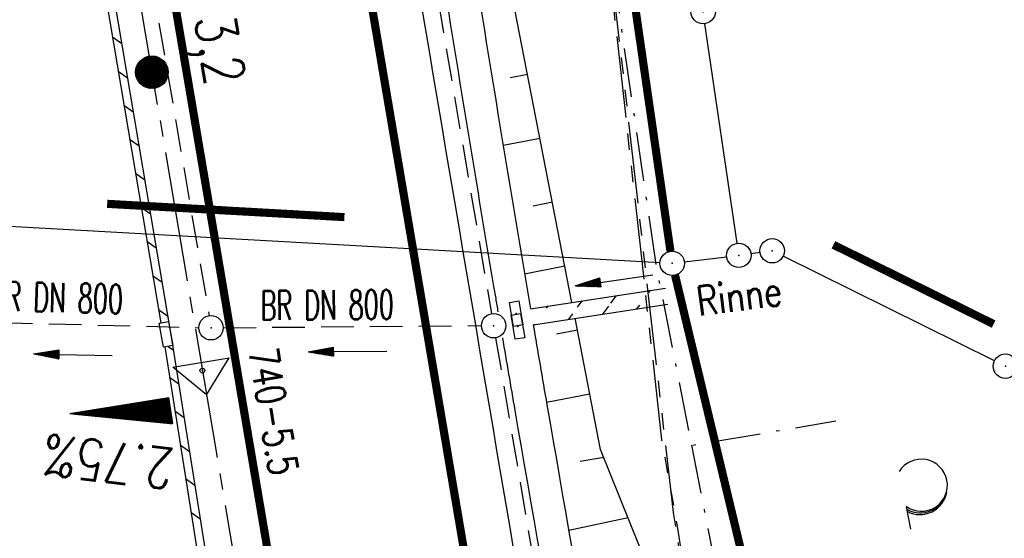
# Model space of a CAD drawing. Extents: x 447045 to 447634, y 442020 to 443192.
# Tile 27 of 82: x 447438 to 447499, y 442082 to 442114. Entities that reach past the tile are written whole.
import ezdxf
from ezdxf.enums import TextEntityAlignment as Align

# ---------------------------------------------------------------- set-up
doc = ezdxf.new("R2010")
doc.units = 0
doc.header["$LTSCALE"] = 2
doc.header["$MEASUREMENT"] = 0
for name, pattern in [('ACHSE', [5.5, 4, -0.5, 0.5, -0.5]), ('AUSGEZOGEN', [0]), ('BAB-FM2', [2.6, 1.5, -0.5, 0.1, -0.5]), ('GEMARKBAB', [3.7, 2, -0.5, 0.1, -0.5, 0.1, -0.5]), ('GESTRICH-X2', [1.5, 1, -0.5]), ('PHANTOMX2', [5, 2.5, -0.5, 0.5, -0.5, 0.5, -0.5])]:
    doc.linetypes.add(name, pattern=pattern)
doc.layers.get('0').update_dxf_attribs({"linetype": 'AUSGEZOGEN'})
for name, color, linetype in [('207-GEMARKGRZ', 7, 'GEMARKBAB'), ('207-GRENZL', 8, 'AUSGEZOGEN'), ('207-GRENZL-BAB', 7, 'AUSGEZOGEN'), ('207-GRENZP', 8, 'AUSGEZOGEN'), ('207-GRENZP-BAB', 7, 'AUSGEZOGEN'), ('ACHSETOP', 250, 'ACHSE'), ('BAB_FM', 5, 'BAB-FM2'), ('BOESCHG', 250, 'AUSGEZOGEN'), ('DURCHL', 200, 'GESTRICH-X2'), ('FBRTOP', 250, 'AUSGEZOGEN'), ('GEF', 1, 'AUSGEZOGEN'), ('HEKT_B', 250, 'CONTINUOUS'), ('KANAL', 7, 'GESTRICH-X2'), ('Lichtwellenleiter COLT', 46, 'PHANTOMX2'), ('Lichtwellenleiter GLH', 46, 'PHANTOMX2'), ('MULDE', 250, 'AUSGEZOGEN'), ('Netzknoten_PKT', 7, 'CONTINUOUS'), ('Netzknoten_PKT-NR', 7, 'CONTINUOUS'), ('Netzknoten_SIGNATUR', 7, 'CONTINUOUS'), ('PFEIL', 7, 'CONTINUOUS'), ('PFEILTOP', 200, 'AUSGEZOGEN'), ('Rinne', 200, 'CONTINUOUS'), ('SCHLITZRINNE', 200, 'AUSGEZOGEN'), ('SCHSYMBOL', 200, 'AUSGEZOGEN'), ('WALD', 8, 'AUSGEZOGEN')]:
    doc.layers.add(name, color=color, linetype=linetype)
doc.styles.add('ROMANS', font='romans.shx', dxfattribs={"width": 0.8})

# ---------------------------------------------------------------- blocks, each defined once
blk = doc.blocks.new('*X15')
at = {"color": 0}
for p, q in [((212.234, 257.394), (213.242, 258.402)), ((212.236, 257.466), (213.169, 258.4)), ((212.237, 257.326), (213.31, 258.399)), ((212.244, 257.262), (213.373, 258.392)), ((212.244, 257.545), (213.09, 258.391)), ((212.254, 257.202), (213.434, 258.381)), ((212.261, 257.633), (213.003, 258.375)), ((212.268, 257.145), (213.491, 258.368)), ((212.284, 257.09), (213.545, 258.351)), ((212.29, 257.732), (212.903, 258.346)), ((212.303, 257.038), (213.597, 258.333)), ((212.324, 256.988), (213.647, 258.312)), ((212.343, 257.856), (212.779, 258.293)), ((212.347, 256.941), (213.694, 258.288)), ((212.372, 256.895), (213.74, 258.263)), ((212.399, 256.852), (213.783, 258.236)), ((212.428, 256.81), (213.825, 258.207)), ((212.459, 256.77), (213.865, 258.176)), ((212.492, 256.732), (213.903, 258.143)), ((212.526, 256.696), (213.939, 258.109)), ((212.563, 256.662), (213.974, 258.073)), ((212.601, 256.629), (214.006, 258.035)), ((212.64, 256.598), (214.037, 257.995)), ((212.682, 256.569), (214.066, 257.953)), ((212.726, 256.542), (214.093, 257.91)), ((212.771, 256.517), (214.119, 257.864)), ((212.819, 256.493), (214.142, 257.817)), ((212.868, 256.472), (214.163, 257.767)), ((212.92, 256.454), (214.182, 257.715)), ((212.975, 256.437), (214.198, 257.661)), ((213.032, 256.424), (214.211, 257.603)), ((213.092, 256.414), (214.222, 257.543)), ((213.156, 256.407), (214.229, 257.479)), ((213.224, 256.404), (214.232, 257.412)), ((213.296, 256.406), (214.23, 257.339)), ((213.375, 256.414), (214.222, 257.26)), ((213.463, 256.43), (214.205, 257.173)), ((213.563, 256.46), (214.176, 257.073)), ((213.686, 256.512), (214.123, 256.949))]:
    blk.add_line(p, q, dxfattribs=at)
blk = doc.blocks.new('SRMAST2')
at = {"color": 0}
blk.add_circle((0, 0), 0.999, dxfattribs=at)
blk.add_point((0, 0), dxfattribs=at)
blk.add_blockref('*X15', (-213.233, -257.403))
blk = doc.blocks.new('GST')
at = {"color": 0}
blk.add_circle((0, 0), 0.75, dxfattribs=at)
blk.add_point((0, 0), dxfattribs=at)
blk = doc.blocks.new('10')
blk.add_blockref('GST', (0, 0))
blk = doc.blocks.new('30')
at = {"color": 0}
for p, q in [((-0.75, -0.29), (-0.75, 0.293)), ((-0.75, 0.293), (0.753, 0.293)), ((0.753, 0.293), (0.753, -0.29)), ((0.753, -0.29), (-0.75, -0.29))]:
    blk.add_line(p, q, dxfattribs=at)
blk.add_point((0, 0), dxfattribs=at)
blk = doc.blocks.new('PFEIL2')
at = {"color": 0}
for p, q in [((0.88, 0.002), (-2.401, -0.012)), ((0.881, -0.271), (0.879, 0.276)), ((0.879, 0.276), (2.429, 0.009)), ((0.911, 0.27), (0.879, 0.265)), ((0.965, 0.261), (0.879, 0.246)), ((1.019, 0.252), (0.879, 0.228)), ((1.073, 0.242), (0.879, 0.209)), ((1.127, 0.233), (0.879, 0.191)), ((1.181, 0.224), (0.879, 0.172)), ((1.235, 0.214), (0.879, 0.154)), ((1.289, 0.205), (0.879, 0.135)), ((1.343, 0.196), (0.879, 0.117)), ((1.397, 0.187), (0.879, 0.098)), ((1.451, 0.177), (0.879, 0.08)), ((1.505, 0.168), (0.879, 0.061)), ((1.559, 0.159), (0.88, 0.043)), ((1.613, 0.149), (0.88, 0.024)), ((1.668, 0.14), (0.88, 0.006)), ((1.722, 0.131), (0.88, -0.013)), ((1.776, 0.121), (0.88, -0.031)), ((1.83, 0.112), (0.88, -0.05)), ((1.884, 0.103), (0.88, -0.068)), ((1.938, 0.094), (0.88, -0.087)), ((1.992, 0.084), (0.88, -0.105)), ((2.046, 0.075), (0.88, -0.124)), ((2.1, 0.066), (0.88, -0.142)), ((2.154, 0.056), (0.88, -0.161)), ((2.208, 0.047), (0.88, -0.179)), ((2.262, 0.038), (0.881, -0.198)), ((2.316, 0.029), (0.881, -0.216)), ((2.37, 0.019), (0.881, -0.235)), ((2.424, 0.01), (0.881, -0.253)), ((2.429, 0.009), (0.881, -0.271))]:
    blk.add_line(p, q, dxfattribs=at)
blk = doc.blocks.new('*X13')
at = {"color": 0}
for p, q in [((725.827, 193.844), (727.436, 195.453)), ((725.827, 193.853), (727.427, 195.453)), ((725.827, 193.861), (727.418, 195.453)), ((725.827, 193.87), (727.409, 195.453)), ((725.827, 193.879), (727.401, 195.453)), ((725.827, 193.888), (727.392, 195.453)), ((725.827, 193.897), (727.383, 195.453)), ((725.827, 193.906), (727.374, 195.453)), ((725.827, 193.914), (727.365, 195.453)), ((725.827, 193.923), (727.356, 195.453)), ((725.827, 193.932), (727.347, 195.453)), ((725.827, 193.941), (727.339, 195.453)), ((725.827, 193.95), (727.33, 195.453)), ((725.827, 193.959), (727.321, 195.453)), ((725.827, 193.967), (727.312, 195.453)), ((725.827, 193.976), (727.303, 195.453)), ((725.827, 193.985), (727.294, 195.453)), ((725.827, 193.994), (727.286, 195.453)), ((725.827, 194.003), (727.277, 195.453)), ((725.827, 194.012), (727.268, 195.453)), ((725.827, 194.02), (727.259, 195.453)), ((725.827, 194.029), (727.25, 195.453)), ((725.827, 194.038), (727.241, 195.453)), ((725.827, 194.047), (727.233, 195.453)), ((725.827, 194.056), (727.224, 195.453)), ((725.827, 194.065), (727.215, 195.453)), ((725.827, 194.073), (727.206, 195.453)), ((725.827, 194.082), (727.197, 195.453)), ((725.827, 194.091), (727.188, 195.453)), ((725.827, 194.1), (727.18, 195.453)), ((725.827, 194.109), (727.171, 195.453)), ((725.827, 194.118), (727.162, 195.453)), ((725.827, 194.127), (727.153, 195.453)), ((725.827, 194.135), (727.144, 195.453)), ((725.827, 194.144), (727.135, 195.453)), ((725.827, 194.153), (727.127, 195.453)), ((725.827, 194.162), (727.118, 195.453)), ((725.827, 194.171), (727.109, 195.453)), ((725.827, 194.18), (727.1, 195.453)), ((725.827, 194.188), (727.091, 195.453)), ((725.827, 194.197), (727.082, 195.453)), ((725.827, 194.206), (727.073, 195.453)), ((725.827, 194.215), (727.065, 195.453)), ((725.827, 194.224), (727.056, 195.453)), ((725.827, 194.233), (727.047, 195.453)), ((725.827, 194.241), (727.038, 195.453)), ((725.827, 194.25), (727.029, 195.453)), ((725.827, 194.259), (727.02, 195.453)), ((725.827, 194.268), (727.012, 195.453)), ((725.827, 194.277), (727.003, 195.453)), ((725.827, 194.286), (726.994, 195.453)), ((725.827, 194.294), (726.985, 195.453)), ((725.827, 194.303), (726.976, 195.453)), ((725.827, 194.312), (726.967, 195.453)), ((725.827, 194.321), (726.959, 195.453)), ((725.827, 194.33), (726.95, 195.453)), ((725.827, 194.339), (726.941, 195.453)), ((725.827, 194.348), (726.932, 195.453)), ((725.827, 194.356), (726.923, 195.453)), ((725.827, 194.365), (726.914, 195.453)), ((725.827, 194.374), (726.906, 195.453)), ((725.827, 194.383), (726.897, 195.453)), ((725.827, 194.392), (726.888, 195.453)), ((725.827, 194.401), (726.879, 195.453)), ((725.827, 194.409), (726.87, 195.453)), ((725.827, 194.418), (726.861, 195.453)), ((725.827, 194.427), (726.853, 195.453)), ((725.827, 194.436), (726.844, 195.453)), ((725.827, 194.445), (726.835, 195.453)), ((725.827, 194.454), (726.826, 195.453)), ((725.827, 194.462), (726.817, 195.453)), ((725.827, 194.471), (726.808, 195.453)), ((725.827, 194.48), (726.799, 195.453)), ((725.827, 194.489), (726.791, 195.453)), ((725.827, 194.498), (726.782, 195.453)), ((725.827, 194.507), (726.773, 195.453)), ((725.827, 194.515), (726.764, 195.453)), ((725.827, 194.524), (726.755, 195.453)), ((725.827, 194.533), (726.746, 195.453)), ((725.827, 194.542), (726.738, 195.453)), ((725.827, 194.551), (726.729, 195.453)), ((725.827, 194.56), (726.72, 195.453)), ((725.827, 194.568), (726.711, 195.453)), ((725.827, 194.577), (726.702, 195.453)), ((725.827, 194.586), (726.693, 195.453)), ((725.827, 194.595), (726.685, 195.453)), ((725.827, 194.604), (726.676, 195.453)), ((725.827, 194.613), (726.667, 195.453)), ((725.827, 194.622), (726.658, 195.453)), ((725.827, 194.63), (726.649, 195.453)), ((725.827, 194.639), (726.64, 195.453)), ((725.827, 194.648), (726.632, 195.453)), ((725.827, 194.657), (726.623, 195.453)), ((725.827, 194.666), (726.614, 195.453)), ((725.827, 194.675), (726.605, 195.453)), ((725.827, 194.683), (726.596, 195.453)), ((725.827, 194.692), (726.587, 195.453)), ((725.827, 194.701), (726.579, 195.453)), ((725.827, 194.71), (726.57, 195.453)), ((725.827, 194.719), (726.561, 195.453)), ((725.827, 194.728), (726.552, 195.453)), ((725.827, 194.736), (726.543, 195.453)), ((725.827, 194.745), (726.534, 195.453)), ((725.827, 194.754), (726.525, 195.453)), ((725.827, 194.763), (726.517, 195.453)), ((725.827, 194.772), (726.508, 195.453)), ((725.827, 194.781), (726.499, 195.453)), ((725.827, 194.789), (726.49, 195.453)), ((725.827, 194.798), (726.481, 195.453)), ((725.827, 194.807), (726.472, 195.453)), ((725.827, 194.816), (726.464, 195.453)), ((725.827, 194.825), (726.455, 195.453)), ((725.827, 194.834), (726.446, 195.453)), ((725.827, 194.842), (726.437, 195.453)), ((725.827, 194.851), (726.428, 195.453)), ((725.827, 194.86), (726.419, 195.453)), ((725.827, 194.869), (726.411, 195.453)), ((725.827, 194.878), (726.402, 195.453)), ((725.827, 194.887), (726.393, 195.453)), ((725.827, 194.896), (726.384, 195.453)), ((725.827, 194.904), (726.375, 195.453)), ((725.827, 194.913), (726.366, 195.453)), ((725.827, 194.922), (726.358, 195.453)), ((725.827, 194.931), (726.349, 195.453)), ((725.827, 194.94), (726.34, 195.453)), ((725.827, 194.949), (726.331, 195.453)), ((725.827, 194.957), (726.322, 195.453)), ((725.827, 194.966), (726.313, 195.453)), ((725.827, 194.975), (726.305, 195.453)), ((725.827, 194.984), (726.296, 195.453)), ((725.827, 194.993), (726.287, 195.453)), ((725.827, 195.002), (726.278, 195.453)), ((725.827, 195.01), (726.269, 195.453)), ((725.827, 195.019), (726.26, 195.453)), ((725.827, 195.028), (726.251, 195.453)), ((725.827, 195.037), (726.243, 195.453)), ((725.827, 195.046), (726.234, 195.453)), ((725.827, 195.055), (726.225, 195.453)), ((725.827, 195.063), (726.216, 195.453)), ((725.827, 195.072), (726.207, 195.453)), ((725.827, 195.081), (726.198, 195.453)), ((725.827, 195.09), (726.19, 195.453)), ((725.827, 195.099), (726.181, 195.453)), ((725.827, 195.108), (726.172, 195.453)), ((725.827, 195.116), (726.163, 195.453)), ((725.827, 195.125), (726.154, 195.453)), ((725.827, 195.134), (726.145, 195.453)), ((725.827, 195.143), (726.137, 195.453)), ((725.827, 195.152), (726.128, 195.453)), ((725.827, 195.161), (726.119, 195.453)), ((725.827, 195.17), (726.11, 195.453)), ((725.827, 195.178), (726.101, 195.453)), ((725.827, 195.187), (726.092, 195.453)), ((725.827, 195.196), (726.084, 195.453)), ((725.827, 195.205), (726.075, 195.453)), ((725.827, 195.214), (726.066, 195.453)), ((725.827, 195.223), (726.057, 195.453)), ((725.827, 195.231), (726.048, 195.453)), ((725.827, 195.24), (726.039, 195.453)), ((725.827, 195.249), (726.031, 195.453)), ((725.827, 195.258), (726.022, 195.453)), ((725.827, 195.267), (726.013, 195.453)), ((725.827, 195.276), (726.004, 195.453)), ((725.827, 195.284), (725.995, 195.453)), ((725.827, 195.293), (725.986, 195.453)), ((725.827, 195.302), (725.977, 195.453)), ((725.827, 195.311), (725.969, 195.453)), ((725.827, 195.32), (725.96, 195.453)), ((725.827, 195.329), (725.951, 195.453)), ((725.827, 195.337), (725.942, 195.453)), ((725.827, 195.346), (725.933, 195.453)), ((725.827, 195.355), (725.924, 195.453)), ((725.827, 195.364), (725.916, 195.453)), ((725.827, 195.373), (725.907, 195.453)), ((725.827, 195.382), (725.898, 195.453)), ((725.827, 195.39), (725.889, 195.453)), ((725.827, 195.399), (725.88, 195.453)), ((725.827, 195.408), (725.871, 195.453)), ((725.827, 195.417), (725.863, 195.453)), ((725.827, 195.426), (725.854, 195.453)), ((725.827, 195.435), (725.845, 195.453)), ((725.827, 195.444), (725.836, 195.453)), ((725.827, 193.826), (727.433, 195.433)), ((725.827, 193.817), (727.43, 195.421)), ((725.827, 193.808), (727.427, 195.409)), ((725.827, 193.799), (727.424, 195.397)), ((725.827, 193.791), (727.421, 195.385)), ((725.827, 193.782), (727.418, 195.373)), ((725.827, 193.773), (727.414, 195.361)), ((725.827, 193.764), (727.411, 195.349)), ((725.827, 193.755), (727.408, 195.337)), ((725.827, 193.746), (727.405, 195.325)), ((725.827, 193.738), (727.402, 195.313)), ((725.827, 193.729), (727.399, 195.301)), ((725.827, 193.72), (727.395, 195.289)), ((725.827, 193.711), (727.392, 195.277)), ((725.827, 193.702), (727.389, 195.265)), ((725.827, 193.693), (727.386, 195.253)), ((725.827, 193.685), (727.383, 195.241)), ((725.827, 193.676), (727.38, 195.229)), ((725.827, 193.667), (727.377, 195.217)), ((725.827, 193.658), (727.373, 195.205)), ((725.827, 193.649), (727.37, 195.193)), ((725.827, 193.64), (727.367, 195.181)), ((725.827, 193.632), (727.364, 195.169)), ((725.827, 193.623), (727.361, 195.157)), ((725.827, 193.614), (727.358, 195.145)), ((725.827, 193.605), (727.354, 195.133)), ((725.827, 193.596), (727.351, 195.121)), ((725.827, 193.587), (727.348, 195.109)), ((725.827, 193.579), (727.345, 195.097)), ((725.827, 193.57), (727.342, 195.085)), ((725.827, 193.561), (727.339, 195.073)), ((725.827, 193.552), (727.336, 195.061)), ((725.827, 193.543), (727.332, 195.049)), ((725.827, 193.534), (727.329, 195.037)), ((725.827, 193.525), (727.326, 195.025)), ((725.827, 193.517), (727.323, 195.013)), ((725.827, 193.508), (727.32, 195.001)), ((725.827, 193.499), (727.317, 194.989)), ((725.827, 193.49), (727.313, 194.977)), ((725.827, 193.481), (727.31, 194.965)), ((725.827, 193.472), (727.307, 194.953)), ((725.827, 193.464), (727.304, 194.941)), ((725.827, 193.455), (727.301, 194.929)), ((725.827, 193.446), (727.298, 194.917)), ((725.827, 193.437), (727.295, 194.905)), ((725.827, 193.428), (727.291, 194.893)), ((725.827, 193.419), (727.288, 194.881)), ((725.827, 193.411), (727.285, 194.869)), ((725.827, 193.402), (727.282, 194.857)), ((725.827, 193.393), (727.279, 194.845)), ((725.827, 193.384), (727.276, 194.833)), ((725.827, 193.375), (727.272, 194.821)), ((725.827, 193.366), (727.269, 194.809)), ((725.827, 193.358), (727.266, 194.797)), ((725.827, 193.349), (727.263, 194.785)), ((725.827, 193.34), (727.26, 194.773)), ((725.827, 193.331), (727.257, 194.761)), ((725.827, 193.322), (727.254, 194.749)), ((725.827, 193.313), (727.25, 194.737)), ((725.827, 193.305), (727.247, 194.725)), ((725.827, 193.296), (727.244, 194.713)), ((725.827, 193.287), (727.241, 194.701)), ((725.827, 193.278), (727.238, 194.689)), ((725.827, 193.269), (727.235, 194.677)), ((725.827, 193.26), (727.231, 194.665)), ((725.827, 193.251), (727.228, 194.653)), ((725.827, 193.243), (727.225, 194.641)), ((725.827, 193.234), (727.222, 194.629)), ((725.827, 193.225), (727.219, 194.617)), ((725.827, 193.216), (727.216, 194.605)), ((725.827, 193.207), (727.213, 194.593)), ((725.827, 193.198), (727.209, 194.581)), ((725.827, 193.19), (727.206, 194.569)), ((725.827, 193.181), (727.203, 194.557)), ((725.827, 193.172), (727.2, 194.545)), ((725.827, 193.163), (727.197, 194.533)), ((725.827, 193.154), (727.194, 194.521)), ((725.827, 193.145), (727.19, 194.509)), ((725.827, 193.137), (727.187, 194.497)), ((725.827, 193.128), (727.184, 194.485)), ((725.827, 193.119), (727.181, 194.473)), ((725.827, 193.11), (727.178, 194.461)), ((725.827, 193.101), (727.175, 194.449)), ((725.827, 193.092), (727.172, 194.437)), ((725.827, 193.084), (727.168, 194.425)), ((725.827, 193.075), (727.165, 194.413)), ((725.827, 193.066), (727.162, 194.401)), ((725.827, 193.057), (727.159, 194.389)), ((725.827, 193.048), (727.156, 194.377)), ((725.827, 193.039), (727.153, 194.365)), ((725.827, 193.031), (727.149, 194.353)), ((725.827, 193.022), (727.146, 194.341)), ((725.827, 193.013), (727.143, 194.329)), ((725.827, 193.004), (727.14, 194.317)), ((725.827, 192.995), (727.137, 194.305)), ((725.827, 192.986), (727.134, 194.293)), ((725.827, 192.977), (727.131, 194.281)), ((725.827, 192.969), (727.127, 194.269)), ((725.827, 192.96), (727.124, 194.257)), ((725.827, 192.951), (727.121, 194.245)), ((725.827, 192.942), (727.118, 194.233)), ((725.827, 192.933), (727.115, 194.221)), ((725.827, 192.924), (727.112, 194.209)), ((725.827, 192.916), (727.108, 194.197)), ((725.827, 192.907), (727.105, 194.185)), ((725.827, 192.898), (727.102, 194.173)), ((725.827, 192.889), (727.099, 194.161)), ((725.827, 192.88), (727.096, 194.15)), ((725.827, 192.871), (727.093, 194.138)), ((725.827, 192.863), (727.09, 194.126)), ((725.827, 192.854), (727.086, 194.114)), ((725.827, 192.845), (727.083, 194.102)), ((725.827, 192.836), (727.08, 194.09)), ((725.827, 192.827), (727.077, 194.078)), ((725.827, 192.818), (727.074, 194.066)), ((725.827, 192.81), (727.071, 194.054)), ((725.827, 192.801), (727.068, 194.042)), ((725.827, 192.792), (727.064, 194.03)), ((725.827, 192.783), (727.061, 194.018)), ((725.827, 192.774), (727.058, 194.006)), ((725.827, 192.765), (727.055, 193.994)), ((725.827, 192.757), (727.052, 193.982)), ((725.827, 192.748), (727.049, 193.97)), ((725.827, 192.739), (727.045, 193.958)), ((725.827, 192.73), (727.042, 193.946)), ((725.827, 192.721), (727.039, 193.934)), ((725.827, 192.712), (727.036, 193.922)), ((725.827, 192.703), (727.033, 193.91)), ((725.827, 192.695), (727.03, 193.898)), ((725.827, 192.686), (727.027, 193.886)), ((725.827, 192.677), (727.023, 193.874)), ((725.827, 192.668), (727.02, 193.862)), ((725.827, 192.659), (727.017, 193.85)), ((725.827, 192.65), (727.014, 193.838)), ((725.827, 192.642), (727.011, 193.826)), ((725.827, 192.633), (727.008, 193.814)), ((725.827, 192.624), (727.004, 193.802)), ((725.827, 192.615), (727.001, 193.79)), ((725.827, 192.606), (726.998, 193.778)), ((725.827, 192.597), (726.995, 193.766)), ((725.827, 192.589), (726.992, 193.754)), ((725.827, 192.58), (726.989, 193.742)), ((725.827, 192.571), (726.986, 193.73)), ((725.827, 192.562), (726.982, 193.718)), ((725.827, 192.553), (726.979, 193.706)), ((725.827, 192.544), (726.976, 193.694)), ((725.827, 192.536), (726.973, 193.682)), ((725.827, 192.527), (726.97, 193.67)), ((725.827, 192.518), (726.967, 193.658)), ((725.827, 192.509), (726.963, 193.646)), ((725.827, 192.5), (726.96, 193.634)), ((725.827, 192.491), (726.957, 193.622)), ((725.827, 192.483), (726.954, 193.61)), ((725.827, 192.474), (726.951, 193.598)), ((725.827, 192.465), (726.948, 193.586)), ((725.827, 192.456), (726.945, 193.574)), ((725.827, 192.447), (726.941, 193.562)), ((725.827, 192.438), (726.938, 193.55)), ((725.827, 192.429), (726.935, 193.538)), ((725.827, 192.421), (726.932, 193.526)), ((725.827, 192.412), (726.929, 193.514)), ((725.827, 192.403), (726.926, 193.502)), ((725.827, 192.394), (726.922, 193.49)), ((725.827, 192.385), (726.919, 193.478)), ((725.827, 192.376), (726.916, 193.466)), ((725.827, 192.368), (726.913, 193.454)), ((725.827, 192.359), (726.91, 193.442)), ((725.827, 192.35), (726.907, 193.43)), ((725.827, 192.341), (726.904, 193.418)), ((725.827, 192.332), (726.9, 193.406)), ((725.827, 192.323), (726.897, 193.394)), ((725.827, 192.315), (726.894, 193.382)), ((725.827, 192.306), (726.891, 193.37)), ((725.827, 192.297), (726.888, 193.358)), ((725.827, 192.288), (726.885, 193.346)), ((725.827, 192.279), (726.881, 193.334)), ((725.827, 192.27), (726.878, 193.322)), ((725.827, 192.262), (726.875, 193.31)), ((725.827, 192.253), (726.872, 193.298)), ((725.827, 192.244), (726.869, 193.286)), ((725.827, 192.235), (726.866, 193.274)), ((725.827, 192.226), (726.863, 193.262)), ((725.827, 192.217), (726.859, 193.25)), ((725.827, 192.209), (726.856, 193.238)), ((725.827, 192.2), (726.853, 193.226)), ((725.827, 192.191), (726.85, 193.214)), ((725.827, 192.182), (726.847, 193.202)), ((725.827, 192.173), (726.844, 193.19)), ((725.827, 192.164), (726.84, 193.178)), ((725.827, 192.155), (726.837, 193.166)), ((725.827, 192.147), (726.834, 193.154)), ((725.827, 192.138), (726.831, 193.142)), ((725.827, 192.129), (726.828, 193.13)), ((725.827, 192.12), (726.825, 193.118)), ((725.827, 192.111), (726.822, 193.106)), ((725.827, 192.102), (726.818, 193.094)), ((725.827, 192.094), (726.815, 193.082)), ((725.827, 192.085), (726.812, 193.07)), ((725.827, 192.076), (726.809, 193.058)), ((725.827, 192.067), (726.806, 193.046)), ((725.827, 192.058), (726.803, 193.034)), ((725.827, 192.049), (726.799, 193.022)), ((725.827, 192.041), (726.796, 193.01)), ((725.827, 192.032), (726.793, 192.998)), ((725.827, 192.023), (726.79, 192.986)), ((725.827, 192.014), (726.787, 192.974)), ((725.827, 192.005), (726.784, 192.962)), ((725.827, 191.996), (726.781, 192.95)), ((725.827, 191.988), (726.777, 192.938)), ((725.827, 191.979), (726.774, 192.926)), ((725.827, 191.97), (726.771, 192.914)), ((725.827, 191.961), (726.768, 192.902)), ((725.827, 191.952), (726.765, 192.89)), ((725.827, 191.943), (726.762, 192.878)), ((725.827, 191.935), (726.758, 192.866)), ((725.827, 191.926), (726.755, 192.854)), ((725.827, 191.917), (726.752, 192.842)), ((725.827, 191.908), (726.749, 192.83)), ((725.827, 191.899), (726.746, 192.818)), ((725.827, 191.89), (726.743, 192.806)), ((725.827, 191.881), (726.74, 192.794)), ((725.827, 191.873), (726.736, 192.782)), ((725.827, 191.864), (726.733, 192.77)), ((725.827, 191.855), (726.73, 192.758)), ((725.827, 191.846), (726.727, 192.746)), ((725.827, 191.837), (726.724, 192.734)), ((725.827, 191.828), (726.721, 192.722)), ((725.827, 191.82), (726.717, 192.71)), ((725.827, 191.811), (726.714, 192.698)), ((725.827, 191.802), (726.711, 192.686)), ((725.827, 191.793), (726.708, 192.674)), ((725.827, 191.784), (726.705, 192.662)), ((725.827, 191.775), (726.702, 192.65)), ((725.827, 191.767), (726.699, 192.639)), ((725.827, 191.758), (726.695, 192.627)), ((725.827, 191.749), (726.692, 192.615)), ((725.827, 191.74), (726.689, 192.603)), ((725.827, 191.731), (726.686, 192.591)), ((725.827, 191.722), (726.683, 192.579)), ((725.827, 191.714), (726.68, 192.567)), ((725.827, 191.705), (726.677, 192.555)), ((725.827, 191.696), (726.673, 192.543)), ((725.827, 191.687), (726.67, 192.531)), ((725.827, 191.678), (726.667, 192.519)), ((725.827, 191.669), (726.664, 192.507)), ((725.827, 191.66), (726.661, 192.495)), ((725.827, 191.652), (726.658, 192.483)), ((725.827, 191.643), (726.654, 192.471)), ((725.827, 191.634), (726.651, 192.459)), ((725.827, 191.625), (726.648, 192.447)), ((725.827, 191.616), (726.645, 192.435)), ((725.827, 191.607), (726.642, 192.423)), ((725.827, 191.599), (726.639, 192.411)), ((725.827, 191.59), (726.636, 192.399)), ((725.827, 191.581), (726.632, 192.387)), ((725.827, 191.572), (726.629, 192.375)), ((725.827, 191.563), (726.626, 192.363)), ((725.827, 191.554), (726.623, 192.351)), ((725.827, 191.546), (726.62, 192.339)), ((725.827, 191.537), (726.617, 192.327)), ((725.827, 191.528), (726.613, 192.315)), ((725.827, 191.519), (726.61, 192.303)), ((725.827, 191.51), (726.607, 192.291)), ((725.827, 191.501), (726.604, 192.279)), ((725.827, 191.493), (726.601, 192.267)), ((725.827, 191.484), (726.598, 192.255)), ((725.827, 191.475), (726.595, 192.243)), ((725.827, 191.466), (726.591, 192.231)), ((725.827, 191.457), (726.588, 192.219)), ((725.827, 191.448), (726.585, 192.207)), ((725.827, 191.44), (726.582, 192.195)), ((725.827, 191.431), (726.579, 192.183)), ((725.827, 191.422), (726.576, 192.171)), ((725.827, 191.413), (726.572, 192.159)), ((725.827, 191.404), (726.569, 192.147)), ((725.827, 191.395), (726.566, 192.135)), ((725.827, 191.386), (726.563, 192.123)), ((725.827, 191.378), (726.56, 192.111)), ((725.827, 191.369), (726.557, 192.099)), ((725.827, 191.36), (726.554, 192.087)), ((725.827, 191.351), (726.55, 192.075)), ((725.827, 191.342), (726.547, 192.063)), ((725.827, 191.333), (726.544, 192.051)), ((725.827, 191.325), (726.541, 192.039)), ((725.827, 191.316), (726.538, 192.027)), ((725.827, 191.307), (726.535, 192.015)), ((725.827, 191.298), (726.531, 192.003)), ((725.827, 191.289), (726.528, 191.991)), ((725.827, 191.28), (726.525, 191.979)), ((725.827, 191.272), (726.522, 191.967)), ((725.827, 191.263), (726.519, 191.955)), ((725.827, 191.254), (726.516, 191.943)), ((725.827, 191.245), (726.513, 191.931)), ((725.827, 191.236), (726.509, 191.919)), ((725.827, 191.227), (726.506, 191.907)), ((725.827, 191.219), (726.503, 191.895)), ((725.827, 191.21), (726.5, 191.883)), ((725.827, 191.201), (726.497, 191.871)), ((725.827, 191.192), (726.494, 191.859)), ((725.827, 191.183), (726.49, 191.847)), ((725.827, 191.174), (726.487, 191.835)), ((725.827, 191.166), (726.484, 191.823)), ((725.827, 191.157), (726.481, 191.811)), ((725.827, 191.148), (726.478, 191.799)), ((725.827, 191.139), (726.475, 191.787)), ((725.827, 191.13), (726.472, 191.775)), ((725.827, 191.121), (726.468, 191.763)), ((725.827, 191.112), (726.465, 191.751)), ((725.827, 191.104), (726.462, 191.739)), ((725.827, 191.095), (726.459, 191.727)), ((725.827, 191.086), (726.456, 191.715)), ((725.827, 191.077), (726.453, 191.703)), ((725.827, 191.068), (726.449, 191.691)), ((725.827, 191.059), (726.446, 191.679)), ((725.827, 191.051), (726.443, 191.667)), ((725.827, 191.042), (726.44, 191.655)), ((725.827, 191.033), (726.437, 191.643)), ((725.827, 191.024), (726.434, 191.631)), ((725.827, 191.015), (726.431, 191.619)), ((725.827, 191.006), (726.427, 191.607)), ((725.827, 190.998), (726.424, 191.595)), ((725.827, 190.989), (726.421, 191.583)), ((725.827, 190.98), (726.418, 191.571)), ((725.827, 190.971), (726.415, 191.559)), ((725.827, 190.962), (726.412, 191.547)), ((725.827, 190.953), (726.408, 191.535)), ((725.827, 190.945), (726.405, 191.523)), ((725.827, 190.936), (726.402, 191.511)), ((725.827, 190.927), (726.399, 191.499)), ((725.827, 190.918), (726.396, 191.487)), ((725.827, 190.909), (726.393, 191.475)), ((725.827, 190.9), (726.39, 191.463)), ((725.827, 190.892), (726.386, 191.451)), ((725.827, 190.883), (726.383, 191.439)), ((725.827, 190.874), (726.38, 191.427)), ((725.827, 190.865), (726.377, 191.415)), ((725.827, 190.856), (726.374, 191.403)), ((725.827, 190.847), (726.371, 191.391)), ((725.827, 190.838), (726.367, 191.379)), ((725.827, 190.83), (726.364, 191.367)), ((725.827, 190.821), (726.361, 191.355)), ((725.827, 190.812), (726.358, 191.343)), ((725.827, 190.803), (726.355, 191.331)), ((725.827, 190.794), (726.352, 191.319)), ((725.827, 190.785), (726.349, 191.307)), ((725.827, 190.777), (726.345, 191.295)), ((725.827, 190.768), (726.342, 191.283)), ((725.827, 190.759), (726.339, 191.271)), ((725.827, 190.75), (726.336, 191.259)), ((725.827, 190.741), (726.333, 191.247)), ((725.827, 190.732), (726.33, 191.235)), ((725.827, 190.724), (726.326, 191.223)), ((725.827, 190.715), (726.323, 191.211)), ((725.827, 190.706), (726.32, 191.199)), ((725.827, 190.697), (726.317, 191.187)), ((725.827, 190.688), (726.314, 191.175)), ((725.827, 190.679), (726.311, 191.163)), ((725.827, 190.671), (726.308, 191.151)), ((725.827, 190.662), (726.304, 191.139)), ((725.827, 190.653), (726.301, 191.128)), ((725.827, 190.644), (726.298, 191.116)), ((725.827, 190.635), (726.295, 191.104)), ((725.827, 190.626), (726.292, 191.092)), ((725.827, 190.618), (726.289, 191.08)), ((725.827, 190.609), (726.286, 191.068)), ((725.827, 190.6), (726.282, 191.056)), ((725.827, 190.591), (726.279, 191.044)), ((725.827, 190.582), (726.276, 191.032)), ((725.827, 190.573), (726.273, 191.02)), ((725.827, 190.564), (726.27, 191.008)), ((725.827, 190.556), (726.267, 190.996)), ((725.827, 190.547), (726.263, 190.984)), ((725.827, 190.538), (726.26, 190.972)), ((725.827, 190.529), (726.257, 190.96)), ((725.827, 190.52), (726.254, 190.948)), ((725.827, 190.511), (726.251, 190.936)), ((725.827, 190.503), (726.248, 190.924)), ((725.827, 190.494), (726.245, 190.912)), ((725.827, 190.485), (726.241, 190.9)), ((725.827, 190.476), (726.238, 190.888)), ((725.827, 190.467), (726.235, 190.876)), ((725.827, 190.458), (726.232, 190.864)), ((725.827, 190.45), (726.229, 190.852)), ((725.827, 190.441), (726.226, 190.84)), ((725.827, 190.432), (726.222, 190.828)), ((725.827, 190.423), (726.219, 190.816)), ((725.827, 190.414), (726.216, 190.804)), ((725.827, 190.405), (726.213, 190.792)), ((725.827, 190.397), (726.21, 190.78)), ((725.827, 190.388), (726.207, 190.768)), ((725.827, 190.379), (726.204, 190.756)), ((725.827, 190.37), (726.2, 190.744)), ((725.827, 190.361), (726.197, 190.732)), ((725.827, 190.352), (726.194, 190.72)), ((725.827, 190.344), (726.191, 190.708)), ((725.827, 190.335), (726.188, 190.696)), ((725.827, 190.326), (726.185, 190.684)), ((725.827, 190.317), (726.181, 190.672)), ((725.827, 190.308), (726.178, 190.66)), ((725.827, 190.299), (726.175, 190.648)), ((725.827, 190.29), (726.172, 190.636)), ((725.827, 190.282), (726.169, 190.624)), ((725.827, 190.273), (726.166, 190.612)), ((725.827, 190.264), (726.163, 190.6)), ((725.827, 190.255), (726.159, 190.588)), ((725.827, 190.246), (726.156, 190.576)), ((725.827, 190.237), (726.153, 190.564)), ((725.827, 190.229), (726.15, 190.552)), ((725.827, 190.22), (726.147, 190.54)), ((725.827, 190.211), (726.144, 190.528)), ((725.827, 190.202), (726.14, 190.516)), ((725.827, 190.193), (726.137, 190.504)), ((725.827, 190.184), (726.134, 190.492)), ((725.827, 190.176), (726.131, 190.48)), ((725.827, 190.167), (726.128, 190.468)), ((725.827, 190.158), (726.125, 190.456)), ((725.827, 190.149), (726.122, 190.444)), ((725.827, 190.14), (726.118, 190.432)), ((725.827, 190.131), (726.115, 190.42)), ((725.827, 190.123), (726.112, 190.408)), ((725.827, 190.114), (726.109, 190.396)), ((725.827, 190.105), (726.106, 190.384)), ((725.827, 190.096), (726.103, 190.372)), ((725.827, 190.087), (726.099, 190.36)), ((725.827, 190.078), (726.096, 190.348)), ((725.827, 190.07), (726.093, 190.336)), ((725.827, 190.061), (726.09, 190.324)), ((725.827, 190.052), (726.087, 190.312)), ((725.827, 190.043), (726.084, 190.3)), ((725.827, 190.034), (726.081, 190.288)), ((725.827, 190.025), (726.077, 190.276)), ((725.827, 190.016), (726.074, 190.264)), ((725.827, 190.008), (726.071, 190.252)), ((725.827, 189.999), (726.068, 190.24)), ((725.827, 189.99), (726.065, 190.228)), ((725.827, 189.981), (726.062, 190.216)), ((725.827, 189.972), (726.058, 190.204)), ((725.827, 189.963), (726.055, 190.192)), ((725.827, 189.955), (726.052, 190.18)), ((725.827, 189.946), (726.049, 190.168)), ((725.827, 189.937), (726.046, 190.156)), ((725.827, 189.928), (726.043, 190.144)), ((725.827, 189.919), (726.04, 190.132)), ((725.827, 189.91), (726.036, 190.12)), ((725.827, 189.902), (726.033, 190.108)), ((725.827, 189.893), (726.03, 190.096)), ((725.827, 189.884), (726.027, 190.084)), ((725.827, 189.875), (726.024, 190.072)), ((725.827, 189.866), (726.021, 190.06)), ((725.827, 189.857), (726.017, 190.048)), ((725.827, 189.849), (726.014, 190.036)), ((725.827, 189.84), (726.011, 190.024)), ((725.827, 189.831), (726.008, 190.012)), ((725.827, 189.822), (726.005, 190)), ((725.827, 189.813), (726.002, 189.988)), ((725.827, 189.804), (725.999, 189.976)), ((725.827, 189.796), (725.995, 189.964)), ((725.827, 189.787), (725.992, 189.952)), ((725.827, 189.778), (725.989, 189.94)), ((725.827, 189.769), (725.986, 189.928)), ((725.827, 189.76), (725.983, 189.916)), ((725.827, 189.751), (725.98, 189.904)), ((725.827, 189.742), (725.976, 189.892)), ((725.827, 189.734), (725.973, 189.88)), ((725.827, 189.725), (725.97, 189.868)), ((725.827, 189.716), (725.967, 189.856)), ((725.827, 189.707), (725.964, 189.844)), ((725.827, 189.698), (725.961, 189.832)), ((725.827, 189.689), (725.958, 189.82)), ((725.827, 189.681), (725.954, 189.808)), ((725.827, 189.672), (725.951, 189.796)), ((725.827, 189.663), (725.948, 189.784)), ((725.827, 189.654), (725.945, 189.772)), ((725.827, 189.645), (725.942, 189.76)), ((725.827, 189.636), (725.939, 189.748)), ((725.827, 189.628), (725.935, 189.736)), ((725.827, 189.619), (725.932, 189.724)), ((725.827, 189.61), (725.929, 189.712)), ((725.827, 189.601), (725.926, 189.7)), ((725.827, 189.592), (725.923, 189.688)), ((725.827, 189.583), (725.92, 189.676)), ((725.827, 189.575), (725.917, 189.664)), ((725.827, 189.566), (725.913, 189.652)), ((725.827, 189.557), (725.91, 189.64)), ((725.827, 189.548), (725.907, 189.628)), ((725.827, 189.539), (725.904, 189.616)), ((725.827, 189.53), (725.901, 189.605)), ((725.827, 189.521), (725.898, 189.593)), ((725.827, 189.513), (725.895, 189.581)), ((725.827, 189.504), (725.891, 189.569)), ((725.827, 189.495), (725.888, 189.557)), ((725.827, 189.486), (725.885, 189.545)), ((725.827, 189.477), (725.882, 189.533)), ((725.827, 189.468), (725.879, 189.521)), ((725.827, 189.46), (725.876, 189.509)), ((725.827, 189.451), (725.872, 189.497)), ((725.827, 189.442), (725.869, 189.485)), ((725.827, 189.433), (725.866, 189.473)), ((725.827, 189.424), (725.863, 189.461)), ((725.827, 189.415), (725.86, 189.449)), ((725.827, 189.407), (725.857, 189.437)), ((725.827, 189.398), (725.854, 189.425)), ((725.827, 189.389), (725.85, 189.413)), ((725.827, 189.38), (725.847, 189.401)), ((725.827, 189.371), (725.844, 189.389)), ((725.827, 189.362), (725.841, 189.377)), ((725.827, 189.354), (725.838, 189.365)), ((725.827, 189.345), (725.835, 189.353)), ((725.827, 189.336), (725.831, 189.341))]:
    blk.add_line(p, q, dxfattribs=at)
blk = doc.blocks.new('GEF')
at = {"color": 0}
for p, q in [((0.01, 0.018), (0.01, 6.148)), ((1.622, 6.148), (0.01, 0.018)), ((0.01, 6.148), (1.622, 6.148))]:
    blk.add_line(p, q, dxfattribs=at)
blk.add_blockref('*X13', (-725.817, -189.305), dxfattribs=at)
blk = doc.blocks.new('LW')
at = {"color": 0}
blk.add_line((1.183, 0.003), (2.575, 0.003), dxfattribs=at)
for centre, radius, start, end in [((0.065, 1.189), 1.6, 312.72017, 226.72491), ((0.169, 1.08), 1.681, 321.19916, 68.98443), ((0.083, 1.129), 1.668, 319.29157, 65.21007)]:
    blk.add_arc(centre, radius, start, end, dxfattribs=at)
blk = doc.blocks.new('PKT')
at = {"color": 0}
blk.add_circle((0, 0), 0.15, dxfattribs=at)
blk.add_point((0, 0), dxfattribs=at)
blk = doc.blocks.new('Station_Netzknoten')
at = {"layer": 'Netzknoten_SIGNATUR'}
for p, q in [((-1.75, 0.5), (1.75, 0.5)), ((0, -1.5), (-1.75, 0.5)), ((0, -1.5), (1.75, 0.5))]:
    blk.add_line(p, q, dxfattribs=at)
blk.add_point((0, 0), dxfattribs=at)

msp = doc.modelspace()

# ---------------------------------------------------------------- hatches: boundary and pattern name
at = {"layer": 'PFEILTOP'}
h = msp.add_hatch(dxfattribs=at)
h.set_pattern_fill('_USER', color=256, scale=1.5, angle=45, style=0, pattern_type=0)
h.set_pattern_definition([(53.692, (447470.8813, 442095.9897), (-1.20878, 0.88818), [])])
edge = h.paths.add_edge_path()
edge.add_line((447469.792, 442095.823), (447478.089, 442097.092))
edge.add_line((447469.951, 442094.836), (447478.24, 442096.103))

# ---------------------------------------------------------------- linework, layer by layer
at = {"layer": '207-GEMARKGRZ', "const_width": 0.5, "flags": 128}
for points in [[(447443.796, 442102.265), (447458.365, 442101.448)], [(447498.239, 442094.879), (447488.4, 442099.75)]]:
    msp.add_lwpolyline(points, dxfattribs=at)
at = {"layer": '207-GRENZL'}
for p, q in [((447482.482, 442099.841), (447480.508, 442113.328)), ((447483.897, 442099.279), (447483.333, 442099.201)), ((447479.244, 442098.699), (447481.846, 442099.011)), ((447498.288, 442092.623), (447485.312, 442099.047))]:
    msp.add_line(p, q, dxfattribs=at)
at = {"layer": '207-GRENZL-BAB'}
msp.add_line((447411.099, 442102.388), (447477.751, 442098.652), dxfattribs=at)
at = {"layer": '207-GRENZL-BAB', "const_width": 0.5, "flags": 128}
for points in [[(447452.917, 442275.948), (447478.392, 442099.352)], [(447478.675, 442097.88), (447488.544, 442056.661)]]:
    msp.add_lwpolyline(points, dxfattribs=at)
at = {"layer": 'ACHSETOP'}
msp.add_lwpolyline([(447413.147, 442307.541), (447425.67, 442233.593), (447438.192, 442159.646), (447454.889, 442061.05), (447456.742, 442050.106)], dxfattribs=at)
at = {"layer": 'BAB_FM', "flags": 128}
msp.add_lwpolyline([(447461.009, 442209.524), (447468.474, 442160.077), (447477.512, 442098.443), (447479.685, 442087.429), (447488.559, 442088.932)], dxfattribs=at)
at = {"layer": 'BAB_FM'}
msp.add_lwpolyline([(447479.685, 442087.429), (447484.784, 442061.415), (447485.867, 442056.109)], dxfattribs=at)
at = {"layer": 'BOESCHG'}
for p, q in [((447469.623, 442110.211), (447468.547, 442110.002)), ((447470.386, 442106.284), (447468.118, 442105.843)), ((447471.15, 442102.358), (447469.961, 442102.127)), ((447471.913, 442098.431), (447469.433, 442097.949)), ((447472.677, 442094.505), (447471.389, 442094.255)), ((447473.441, 442090.579), (447470.78, 442090.061)), ((447474.299, 442086.68), (447472.842, 442086.444)), ((447475.794, 442082.97), (447472.145, 442082.19))]:
    msp.add_line(p, q, dxfattribs=at)
for points in [[(447472.344, 442096.213), (447468.269, 442117.167), (447463.44, 442148.173), (447462.835, 442178.917), (447457.545, 442215.167), (447452.759, 442246.859)], [(447484.091, 442055.743), (447481.266, 442069.383), (447474.104, 442087.162), (447472.535, 442095.231)]]:
    msp.add_lwpolyline(points, dxfattribs=at)
at = {"layer": 'DURCHL'}
for p, q in [((447425.219, 442095.281), (447449.438, 442094.656)), ((447450.938, 442094.656), (447466.781, 442094.781))]:
    msp.add_line(p, q, dxfattribs=at)
at = {"layer": 'FBRTOP', "color": 0}
msp.add_lwpolyline([(447358.947, 442729.413, 0.000005), (447365.209, 442692.439, -0.000003), (447371.47, 442655.466, -0.000003), (447379.818, 442606.167, 0.000003), (447388.166, 442556.869), (447409.037, 442433.624), (447425.734, 442335.028, -0.000003), (447426.43, 442330.92, -0.000001), (447429.908, 442310.379)], format="xyb", dxfattribs=at)
at = {"layer": 'FBRTOP', "color": 0, "const_width": 0.5}
for points in [[(447355.989, 442728.912, 0.000005), (447362.251, 442691.939, -0.000003), (447368.512, 442654.965, -0.000003), (447376.86, 442605.667, 0.000003), (447385.208, 442556.368), (447406.079, 442433.124), (447422.776, 442334.528, -0.000003), (447423.472, 442330.419, -0.000001), (447426.95, 442309.878)], [(447328.383, 442724.238, 0.000005), (447334.644, 442687.263, -0.000003), (447340.906, 442650.289, -0.000003), (447349.254, 442600.991, 0.000003), (447357.602, 442551.694), (447378.473, 442428.448), (447395.17, 442329.852, -0.000003), (447395.865, 442325.744, -0.000001), (447399.344, 442305.204)]]:
    msp.add_lwpolyline(points, format="xyb", dxfattribs=at)
at = {"layer": 'FBRTOP', "const_width": 0.5}
msp.add_lwpolyline([(447398.849, 442404.416, -0.000026), (447404.352, 442372.083, -0.000052), (447407.1, 442355.919), (447415.36, 442307.308, -0.000099), (447419.675, 442281.768, 0.000025), (447423.99, 442256.228, 0.000001), (447428.116, 442231.814, -0.000002), (447432.242, 442207.401, -0.000028), (447436.378, 442182.922, 0.000056), (447440.513, 442158.444, 0.000309), (447444.646, 442134.089, -0.000068), (447448.779, 442109.733, -0.000049), (447453.201, 442083.639, -0.000054), (447457.188, 442060.08, -0.000254), (447458.798, 442050.53, 0.000203)], format="xyb", dxfattribs=at)
at = {"layer": 'FBRTOP'}
msp.add_lwpolyline([(447429.908, 442310.38, -0.000001), (447438.257, 442261.081, -0.000003), (447442.431, 442236.432), (447454.953, 442162.484, 0.000003), (447463.302, 442113.186, -0.000005), (447471.65, 442063.888), (447473.403, 442053.54)], format="xyb", dxfattribs=at)
at = {"layer": 'FBRTOP', "const_width": 0.5}
msp.add_lwpolyline([(447426.95, 442309.879), (447439.473, 442235.931), (447451.995, 442161.983), (447468.692, 442063.388), (447470.463, 442052.934)], dxfattribs=at)
at = {"layer": 'KANAL'}
for p, q in [((447458.563, 442147.281), (447467.406, 442095.5)), ((447441.906, 442142.938), (447450.063, 442095.375)), ((447425.219, 442095.281), (447449.438, 442094.656)), ((447450.938, 442094.656), (447466.781, 442094.781)), ((447467.656, 442094.031), (447474.481, 442053.762))]:
    msp.add_line(p, q, dxfattribs=at)
at = {"layer": 'Lichtwellenleiter COLT', "flags": 128}
msp.add_lwpolyline([(447344.52, 442875.65), (447352.7, 442828.1), (447369.23, 442734.8), (447375.87, 442696.64), (447378.62, 442680.63), (447387.83, 442624.89), (447395.61, 442573.2), (447401.59, 442547.29), (447411.34, 442497.77), (447422.71, 442454.96), (447426.64, 442430.36), (447433.51, 442393.05), (447442.37, 442339.26), (447456.7, 442249.29), (447463.6, 442209.09), (447469.32, 442174.78), (447469.36, 442166.151), (447470.01, 442158.25), (447478.55, 442083.31), (447480.14, 442073.68), (447482.71, 442066.62), (447485.071, 442055.945)], dxfattribs=at)
at = {"layer": 'Lichtwellenleiter GLH', "flags": 128}
msp.add_lwpolyline([(447259.037, 443168.215), (447265.309, 443151.834), (447279.093, 443111.845), (447290.991, 443072.434), (447309.84, 443012.75), (447312.696, 443003.905), (447321.355, 442972.159), (447331.732, 442933.431), (447344.038, 442881.269), (447352.151, 442831.864), (447362.441, 442776.783), (447362.441, 442776.783), (447385.498, 442641.63), (447385.498, 442641.63), (447399.792, 442555.666), (447401.59, 442547.29), (447405.351, 442530.29), (447408.247, 442515.861), (447412.297, 442495.684), (447415.139, 442489.075), (447418.337, 442478.184), (447421.519, 442464.976), (447421.519, 442464.976), (447427.09, 442431.178), (447433.161, 442395.08), (447433.596, 442392.114), (447442.37, 442339.26), (447446.805, 442314.878), (447447.202, 442307.726), (447447.035, 442305.663), (447448.105, 442303.179), (447455.853, 442257.883), (447455.973, 442254.994), (447459.182, 442233.704), (447462.547, 442212.489), (447466.159, 442189.433), (447469.204, 442166.064), (447470.01, 442158.25), (447477.849, 442087.756), (447478.831, 442082.344), (447479.744, 442076.075), (447482.71, 442066.62), (447482.866, 442066.064), (447484.534, 442055.834)], dxfattribs=at)
at = {"layer": 'MULDE'}
for points in [[(447444.465, 442246.106, 0.000045), (447447.601, 442227.752, -0.000031), (447452.733, 442197.722, -0.000084), (447457.441, 442170.133, -0.000086), (447462.29, 442141.664, -0.003062), (447465.794, 442120.276, 0.002784), (447469.63, 442096.779, 0.000151), (447469.792, 442095.823, -0.000125)], [(447450.87, 442196.751, -0.000082), (447455.47, 442169.797, -0.000086), (447460.318, 442141.328, -0.003062), (447463.818, 442119.965, 0.002784), (447467.658, 442096.445, 0.000127), (447467.794, 442095.639, -0.000125)], [(447469.959, 442094.837, 0.000777), (447470.805, 442089.913, -0.000075), (447476.981, 442054.278, -0.000749)], [(447468.067, 442094.036, 0.000704), (447468.835, 442089.571, -0.000075), (447475.021, 442053.874, -0.000821)]]:
    msp.add_lwpolyline(points, format="xyb", dxfattribs=at)
at = {"layer": 'Rinne'}
for p, q in [((447469.792, 442095.823), (447478.089, 442097.092)), ((447469.951, 442094.836), (447478.24, 442096.103))]:
    msp.add_line(p, q, dxfattribs=at)
at = {"layer": 'SCHLITZRINNE'}
for p, q in [((447444.116, 442112.516), (447444.692, 442112.106)), ((447444.469, 442110.424), (447445.045, 442110.014)), ((447444.822, 442108.331), (447445.399, 442107.921)), ((447445.176, 442106.239), (447445.752, 442105.829)), ((447445.529, 442104.147), (447446.106, 442103.737)), ((447445.883, 442102.055), (447446.459, 442101.645)), ((447446.236, 442099.963), (447446.812, 442099.553)), ((447446.589, 442097.87), (447447.166, 442097.46)), ((447446.943, 442095.778), (447447.519, 442095.368)), ((447447.545, 442093.509), (447447.864, 442093.282)), ((447447.622, 442091.613), (447448.192, 442091.207)), ((447447.95, 442089.539), (447448.521, 442089.133)), ((447448.279, 442087.464), (447448.849, 442087.059)), ((447448.607, 442085.39), (447449.178, 442084.984)), ((447448.935, 442083.315), (447449.506, 442082.91))]:
    msp.add_line(p, q, dxfattribs=at)
at = {"layer": 'SCHLITZRINNE', "flags": 128}
for points in [[(447334.611, 442762.617), (447342.747, 442714.535), (447353.712, 442649.783), (447366.661, 442573.001), (447374.28, 442528.103), (447381.701, 442484.189), (447389.266, 442439.438), (447397.611, 442390.046), (447405.855, 442341.529), (447414.19, 442292.224), (447422.918, 442240.682), (447431.342, 442190.986), (447439.461, 442143.078), (447447.754, 442093.977), (447454.078, 442054.026), (447454.806, 442049.707)], [(447439.069, 442142.399), (447447.082, 442094.954)], [(447447.328, 442093.472), (447453.451, 442054.79)]]:
    msp.add_lwpolyline(points, dxfattribs=at)
at = {"layer": 'SCHSYMBOL'}
msp.add_lwpolyline([(447447.57, 442095.037), (447447.821, 442093.555), (447447.246, 442093.458), (447446.995, 442094.94)], close=True, dxfattribs=at)

# ---------------------------------------------------------------- block references
at = {"layer": '207-GRENZP', "rotation": 285.3280982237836}
for p in [(447480.4, 442114.069), (447484.64, 442099.38), (447482.59, 442099.1), (447498.96, 442092.29)]:
    msp.add_blockref('GST', p, dxfattribs=at)
at = {"layer": '207-GRENZP-BAB', "rotation": 285.3280982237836}
msp.add_blockref('GST', (447478.5, 442098.61), dxfattribs=at)
at = {"layer": 'GEF', "rotation": 279.1304149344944}
msp.add_blockref('GEF', (447441.488, 442089.391), dxfattribs=at)
at = {"layer": 'HEKT_B'}
msp.add_blockref('SRMAST2', (447446.541, 442110.348), dxfattribs=at)
at = {"layer": 'Netzknoten_PKT'}
msp.add_blockref('PKT', (447449.645, 442092.019), dxfattribs=at)
at = {"layer": 'Netzknoten_SIGNATUR', "rotation": 9.59733949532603}
msp.add_blockref('Station_Netzknoten', (447449.645, 442092.019), dxfattribs=at)
at = {"layer": 'PFEIL'}
for p, rotation in [((447441.705, 442092.993), 178.5515000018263), ((447458.564, 442093.193), 180.4125999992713)]:
    msp.add_blockref('PFEIL2', p, dxfattribs=dict(at, rotation=rotation))
at = {"layer": 'PFEILTOP'}
for p, rotation in [((447474.942, 442097.563), 187.9314331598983), ((447441.705, 442092.993), 178.5515), ((447458.564, 442093.193), 180.4126)]:
    msp.add_blockref('PFEIL2', p, dxfattribs=dict(at, rotation=rotation))
at = {"layer": 'SCHSYMBOL'}
for name, p, rotation in [('30', (447468.915, 442095.52), 279.6116), ('GST', (447450.175, 442094.651), 279.6115999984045), ('10', (447467.532, 442094.776), 279.6116), ('30', (447469.025, 442094.733), 279.6116)]:
    msp.add_blockref(name, p, dxfattribs=dict(at, rotation=rotation))
at = {"layer": 'WALD', "rotation": 281.4284303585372}
msp.add_blockref('LW', (447492.622, 442084.806), dxfattribs=at)

# ---------------------------------------------------------------- texts
at = {"layer": 'DURCHL', "style": 'ROMANS', "width": 0.6}
for rotation, p in [(358.5515, (447440.651, 442095.61)), (0.4126, (447457.314, 442095.154))]:
    msp.add_text('BR DN 800', height=1.8, rotation=rotation, dxfattribs=at).set_placement(p, align=Align.CENTER)
at = {"layer": 'GEF', "style": 'ROMANS', "width": 0.8}
msp.add_text('2.75%%%', height=2.5, rotation=173.2825, dxfattribs=at).set_placement((447448.002, 442087.193))
at = {"layer": 'HEKT_B', "style": 'ROMANS', "width": 0.8}
msp.add_text('413,2', height=2.5, rotation=279.6115, dxfattribs=at).set_placement((447448.567, 442117.034))
at = {"layer": 'Netzknoten_PKT-NR', "style": 'ROMANS', "width": 0.75}
msp.add_text('740-5.5', height=1.8, rotation=279.60054, dxfattribs=at).set_placement((447453.782, 442085.48), align=Align.RIGHT)
at = {"layer": 'Rinne', "style": 'ROMANS', "width": 0.8}
msp.add_text('Rinne', height=1.8, rotation=7.42481, dxfattribs=at).set_placement((447480.13, 442095.37))

doc.saveas('drawing.dxf')
